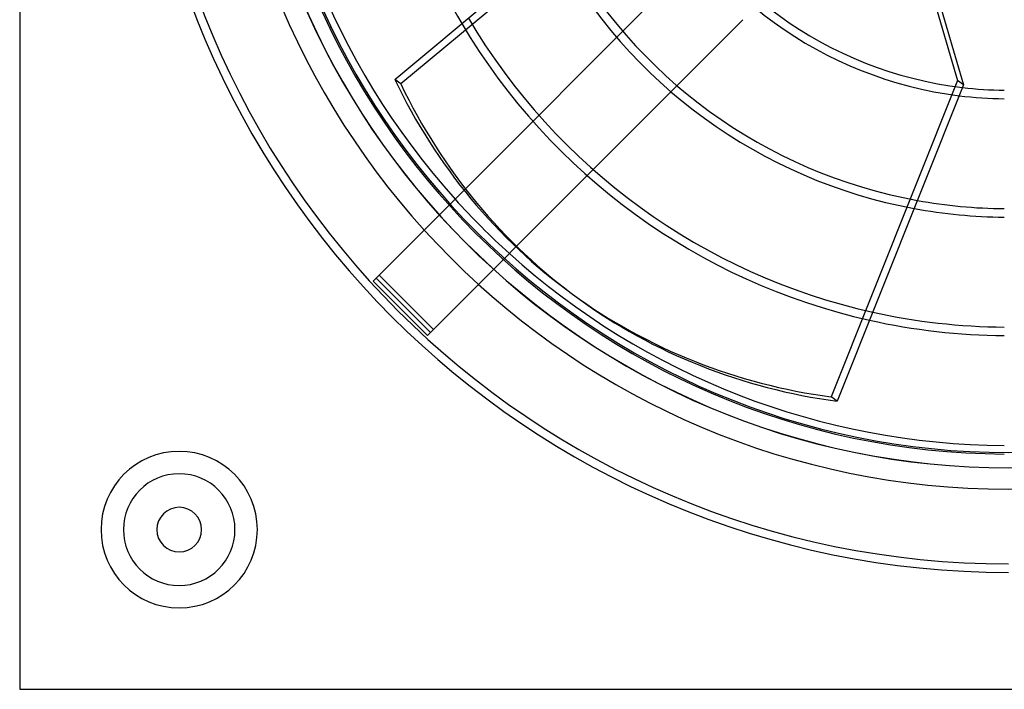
# Model space of a CAD drawing. Header units: millimetres. Extents: x -232 to 232, y -232 to 232.
# Tile 1 of 11: x -232 to -1, y -232 to -75. Entities that reach past the tile are written whole.
import ezdxf

# ---------------------------------------------------------------- set-up
doc = ezdxf.new("R2010")
doc.units = ezdxf.units.MM
doc.layers.add('HIDDEN', color=7, linetype='Continuous')
doc.layers.add('THICK', color=7, linetype='Continuous')

msp = doc.modelspace()

# ---------------------------------------------------------------- linework, layer by layer
at = {"layer": 'HIDDEN'}
for p, q in [((-81.39, -39.03), (-142.92, -90.28)), ((-75.23, -62.46), (-128.03, -115.27)), ((-115.84, -128.6), (-62.46, -75.23)), ((-142.92, -90.28), (-144.31, -89.27)), ((-131.3, -118.54), (-147.98, -135.22)), ((-135.22, -147.98), (-118.54, -131.3)), ((-147.98, -135.22), (-149.39, -136.63)), ((-135.92, -148.69), (-148.69, -135.92)), ((-147.98, -135.22), (-147.98, -135.22)), ((-135.22, -147.98), (-147.98, -135.22)), ((-149.39, -136.63), (-149.39, -136.63)), ((-149.39, -136.63), (-136.63, -149.39)), ((-136.63, -149.39), (-135.22, -147.98)), ((-135.22, -147.98), (-135.22, -147.98)), ((-136.63, -149.39), (-136.63, -149.39)), ((-232.5, -232.5), (-232.5, -232.5))]:
    msp.add_line(p, q, dxfattribs=at)
for centre, radius, start, end in [((0, 0), 205.05, 180, 270), ((0, 0), 203.05, 180, 270), ((0, 0), 180.46, 180, 0), ((0, 0), 205.05, 180, 270), ((0, 0), 203.05, 180, 270), ((0, 0), 177.24, 180.3233, 269.6767), ((0, 0), 91.79, 204.7822, 263.2177), ((0, 0), 93.79, 205.1096, 262.8904), ((0, 0), 119.61, 208.328, 259.6719), ((0, 0), 121.61, 208.5191, 259.4809), ((0, 0), 149.42, 210.638, 257.362), ((0, 0), 147.42, 210.5127, 257.4873), ((0, 0), 175.24, 222.0479, 227.9521), ((-195, -195), 18.38, 90, 270), ((-195, -195), 18.38, 270, 90), ((-195, -195), 13.12, 90, 270), ((-195, -195), 13.12, 270, 90)]:
    msp.add_arc(centre, radius, start, end, dxfattribs=at)
msp.add_ellipse((0.7, -0.51), major_axis=(101.85, 140.19), ratio=0.866025, start_param=2.70526, end_param=3.141593, dxfattribs=at)
at = {"layer": 'THICK'}
for p, q in [((-232.5, 232.5), (-232.5, -232.5)), ((-144.31, -89.27), (-82.79, -38.02)), ((-22, -55.41), (-11.97, -89.47)), ((-20.61, -56.42), (-10.57, -90.49)), ((-11.97, -89.47), (-41.7, -163.82)), ((-10.57, -90.49), (-11.97, -89.47)), ((-10.57, -90.49), (-40.3, -164.84)), ((-128.03, -115.27), (-131.3, -118.54)), ((-118.54, -131.3), (-115.84, -128.6)), ((-102.55, -139.68), (-101.15, -140.69)), ((-40.3, -164.84), (-41.7, -163.82)), ((-232.5, -232.5), (232.5, -232.5))]:
    msp.add_line(p, q, dxfattribs=at)
for centre, radius, start, end in [((0, 0), 180.5, 90, 270), ((0, 0), 185.5, 180, 0), ((0, 0), 176.89, 180, 0), ((0, 0), 175.24, 180.327, 222.0479), ((0, 0), 149.42, 185.362, 210.638), ((0, 0), 91.79, 263.2177, 269.3758), ((0, 0), 93.79, 262.8904, 269.3891), ((0, 0), 119.61, 259.6719, 269.521), ((0, 0), 121.61, 259.4809, 269.5288), ((0, 0), 175.24, 227.9521, 269.673), ((0, 0), 149.42, 257.362, 269.6165), ((0, 0), 147.42, 257.4873, 269.6113), ((-195, -195), 18.38, 90, 270), ((-195, -195), 18.38, 270, 90), ((-195, -195), 13.12, 90, 270), ((-195, -195), 13.12, 270, 90), ((-195, -195), 5.25, 0, 180), ((-195, -195), 5.25, 180, 0)]:
    msp.add_arc(centre, radius, start, end, dxfattribs=at)
for centre, major_axis, start_param, end_param in [((-0.7, 0.51), (-101.85, -140.19), -0.436332, 0), ((-0.7, 0.51), (-101.85, -140.19), 0, 0.436332), ((0.7, -0.51), (101.85, 140.19), -3.141593, -2.70526)]:
    msp.add_ellipse(centre, major_axis=major_axis, ratio=0.866025, start_param=start_param, end_param=end_param, dxfattribs=at)

doc.saveas('drawing.dxf')
